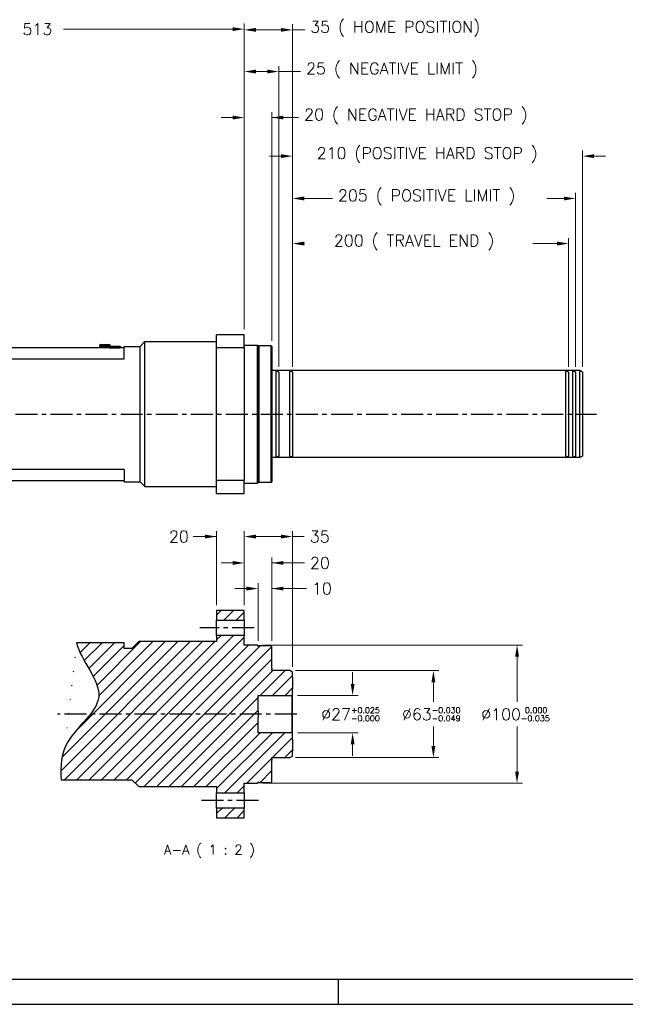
# Model space of a CAD drawing. Extents: x 20593 to 22277, y -1876 to -688.
# Tile 2 of 17: x 21203 to 21642, y -1876 to -1163. Entities that reach past the tile are written whole.
import ezdxf

# ---------------------------------------------------------------- set-up
doc = ezdxf.new("R2010")
doc.units = 0
doc.header["$LTSCALE"] = 25.4
doc.linetypes.add('CENTER', pattern=[2, 1.25, -0.25, 0.25, -0.25])
doc.layers.get('0').update_dxf_attribs({"linetype": 'CONTINUOUS'})
doc.layers.get('Defpoints').update_dxf_attribs({"linetype": 'CONTINUOUS'})
for name, color, linetype in [('ATA-CENTER', 133, 'CENTER'), ('ATA-HATCH', 252, 'CONTINUOUS'), ('ATA-TEXT', 7, 'CONTINUOUS')]:
    doc.layers.add(name, color=color, linetype=linetype)
doc.layers.add('ATA-DIM', color=252, linetype='CONTINUOUS', lineweight=25)
doc.styles.get("Standard").update_dxf_attribs({"font": 'simplex.shx'})
doc.dimstyles.new('ata_A1', dxfattribs={"dimtxt": 4.2, "dimasz": 4.2, "dimexe": 2, "dimexo": 2, "dimgap": 2, "dimtad": 0, "dimtih": 1, "dimtoh": 1, "dimdec": 6, "dimdsep": 46, "dimtxsty": 'Standard', "dimcen": 0, "dimclrd": 252, "dimclre": 252, "dimclrt": 4, "dimadec": 6, "dimazin": 2, "dimtfac": 1, "dimtdec": 6, "dimtofl": 0, "dimtmove": 0, "dimatfit": 3, "dimfxl": 0, "dimtolj": 1, "dimtzin": 0, "dimlwd": 0, "dimlwe": 0, "dimarcsym": 0})

# ---------------------------------------------------------------- blocks, each defined once
blk = doc.blocks.new('*D19082')
at = {"layer": 'ATA-DIM', "color": 252, "lineweight": 0}
for p, q in [((21367.2244029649, -1575.066359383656), (21358.8244029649, -1575.066359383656)), ((21375.6244029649, -1612.967154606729), (21375.6244029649, -1571.066359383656)), ((21385.6244029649, -1612.967154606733), (21385.6244029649, -1571.066359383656)), ((21385.6244029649, -1575.066359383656), (21410.65777618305, -1575.066359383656)), ((21394.0244029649, -1575.066359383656), (21402.42440296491, -1575.066359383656))]:
    blk.add_line(p, q, dxfattribs=at)
at = {"layer": 'ATA-DIM', "color": 252}
for points in [[(21367.2244029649, -1576.466359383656), (21367.2244029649, -1573.666359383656), (21375.6244029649, -1575.066359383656)], [(21394.0244029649, -1573.666359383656), (21394.0244029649, -1576.466359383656), (21385.6244029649, -1575.066359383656)]]:
    blk.add_solid(points, dxfattribs=at)
at = {"layer": 'Defpoints', "color": 0}
for p in [(21375.6244029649, -1575.066359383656), (21375.6244029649, -1616.967154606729), (21385.6244029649, -1616.967154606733)]:
    blk.add_point(p, dxfattribs=at)
at = {"layer": 'ATA-DIM', "color": 4, "ltscale": 0.2, "insert": (21414.65777618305, -1570.866359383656), "char_height": 8.4, "attachment_point": 1}
blk.add_mtext('\\A1;10', dxfattribs=at)
blk = doc.blocks.new('*D19080')
at = {"layer": 'ATA-DIM', "color": 252, "lineweight": 0}
for p, q in [((21365.62440296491, -1586.967154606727), (21365.62440296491, -1533.400895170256)), ((21374.02440296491, -1537.400895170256), (21392.2244029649, -1537.400895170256)), ((21400.6244029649, -1631.621855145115), (21400.6244029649, -1533.400895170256)), ((21400.6244029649, -1537.400895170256), (21409.09461098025, -1537.400895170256))]:
    blk.add_line(p, q, dxfattribs=at)
at = {"layer": 'ATA-DIM', "color": 252}
for points in [[(21374.02440296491, -1536.000895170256), (21374.02440296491, -1538.800895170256), (21365.62440296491, -1537.400895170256)], [(21392.2244029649, -1538.800895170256), (21392.2244029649, -1536.000895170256), (21400.6244029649, -1537.400895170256)]]:
    blk.add_solid(points, dxfattribs=at)
at = {"layer": 'Defpoints', "color": 0}
for p in [(21400.6244029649, -1537.400895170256), (21365.62440296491, -1590.967154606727), (21400.6244029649, -1635.621855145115)]:
    blk.add_point(p, dxfattribs=at)
at = {"layer": 'ATA-DIM', "color": 4, "ltscale": 0.2, "insert": (21413.09461098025, -1533.200895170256), "char_height": 8.4, "attachment_point": 1}
blk.add_mtext('\\A1;35', dxfattribs=at)
blk = doc.blocks.new('*D19078')
at = {"layer": 'ATA-DIM', "color": 252, "lineweight": 0}
for p, q in [((21402.6244029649, -1634.467154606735), (21506.6244029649, -1634.467154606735)), ((21502.6244029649, -1642.867154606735), (21502.6244029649, -1657.067154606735)), ((21502.6244029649, -1689.067154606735), (21502.6244029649, -1674.867154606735)), ((21402.62440296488, -1697.467154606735), (21506.6244029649, -1697.467154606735))]:
    blk.add_line(p, q, dxfattribs=at)
at = {"layer": 'ATA-DIM', "color": 252}
for points in [[(21504.0244029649, -1642.867154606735), (21501.2244029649, -1642.867154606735), (21502.6244029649, -1634.467154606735)], [(21501.2244029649, -1689.067154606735), (21504.0244029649, -1689.067154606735), (21502.6244029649, -1697.467154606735)]]:
    blk.add_solid(points, dxfattribs=at)
at = {"layer": 'Defpoints', "color": 0}
for p in [(21398.6244029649, -1634.467154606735), (21398.62440296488, -1697.467154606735), (21502.6244029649, -1697.467154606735)]:
    blk.add_point(p, dxfattribs=at)
at = {"layer": 'ATA-DIM', "color": 4, "ltscale": 0.2, "insert": (21479.8604029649, -1661.067154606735), "char_height": 8.4, "attachment_point": 1}
blk.add_mtext('\\A1;%%C63{\\H4.200000;\\S-0.030^ -0.049;}', dxfattribs=at)
blk = doc.blocks.new('*D19076')
at = {"layer": 'ATA-DIM', "color": 252, "lineweight": 0}
for p, q in [((21444.1244029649, -1644.067154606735), (21444.1244029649, -1635.667154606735)), ((21404.1244029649, -1652.467154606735), (21448.1244029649, -1652.467154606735)), ((21404.12440296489, -1679.467154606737), (21448.1244029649, -1679.467154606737)), ((21444.1244029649, -1687.867154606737), (21444.1244029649, -1696.267154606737))]:
    blk.add_line(p, q, dxfattribs=at)
at = {"layer": 'ATA-DIM', "color": 252}
for points in [[(21442.7244029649, -1644.067154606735), (21445.5244029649, -1644.067154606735), (21444.1244029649, -1652.467154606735)], [(21445.5244029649, -1687.867154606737), (21442.7244029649, -1687.867154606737), (21444.1244029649, -1679.467154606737)]]:
    blk.add_solid(points, dxfattribs=at)
at = {"layer": 'Defpoints', "color": 0}
for p in [(21400.1244029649, -1652.467154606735), (21444.1244029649, -1652.467154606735), (21400.12440296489, -1679.467154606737)]:
    blk.add_point(p, dxfattribs=at)
at = {"layer": 'ATA-DIM', "color": 4, "ltscale": 0.2, "insert": (21421.3604029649, -1661.067154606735), "char_height": 8.4, "attachment_point": 1}
blk.add_mtext('\\A1;%%C27{\\H4.200000;\\S+0.025^ -0.000;}', dxfattribs=at)
blk = doc.blocks.new('*D19071')
at = {"layer": 'ATA-DIM', "color": 252, "lineweight": 0}
for p, q in [((21400.62440296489, -1414.394730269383), (21400.62440296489, -1288.611816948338)), ((21605.62440296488, -1414.394730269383), (21605.62440296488, -1288.611816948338)), ((21409.02440296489, -1292.611816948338), (21429.49191538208, -1292.611816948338)), ((21597.22440296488, -1292.611816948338), (21584.91191538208, -1292.611816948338))]:
    blk.add_line(p, q, dxfattribs=at)
at = {"layer": 'ATA-DIM', "color": 252}
for points in [[(21409.02440296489, -1291.211816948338), (21409.02440296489, -1294.011816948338), (21400.62440296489, -1292.611816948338)], [(21597.22440296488, -1294.011816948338), (21597.22440296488, -1291.211816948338), (21605.62440296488, -1292.611816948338)]]:
    blk.add_solid(points, dxfattribs=at)
at = {"layer": 'Defpoints', "color": 0}
for p in [(21605.62440296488, -1292.611816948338), (21400.62440296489, -1418.394730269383), (21605.62440296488, -1418.394730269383)]:
    blk.add_point(p, dxfattribs=at)
at = {"layer": 'ATA-DIM', "color": 4, "ltscale": 0.2, "insert": (21433.49191538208, -1286.227816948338), "char_height": 8.4, "attachment_point": 1}
blk.add_mtext('\\A1;205 ( POSITIVE LIMIT )', dxfattribs=at)
blk = doc.blocks.new('*D19068')
at = {"layer": 'ATA-DIM', "color": 252, "lineweight": 0}
for p, q in [((21400.62440296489, -1414.394730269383), (21400.62440296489, -1321.260567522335)), ((21409.02440296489, -1325.260567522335), (21409.25630029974, -1325.260567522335)), ((21592.22440296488, -1325.260567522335), (21574.75630029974, -1325.260567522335)), ((21600.62440296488, -1414.394730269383), (21600.62440296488, -1321.260567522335))]:
    blk.add_line(p, q, dxfattribs=at)
at = {"layer": 'ATA-DIM', "color": 252}
for points in [[(21409.02440296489, -1323.860567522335), (21409.02440296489, -1326.660567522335), (21400.62440296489, -1325.260567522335)], [(21592.22440296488, -1326.660567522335), (21592.22440296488, -1323.860567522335), (21600.62440296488, -1325.260567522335)]]:
    blk.add_solid(points, dxfattribs=at)
at = {"layer": 'Defpoints', "color": 0}
for p in [(21600.62440296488, -1325.260567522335), (21400.62440296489, -1418.394730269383), (21600.62440296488, -1418.394730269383)]:
    blk.add_point(p, dxfattribs=at)
at = {"layer": 'ATA-DIM', "color": 4, "ltscale": 0.2, "insert": (21413.25630029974, -1318.876567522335), "char_height": 8.4, "attachment_point": 1}
blk.add_mtext('\\A1;   200 ( TRAVEL END )', dxfattribs=at)
blk = doc.blocks.new('*D19079')
at = {"layer": 'ATA-DIM', "color": 252, "lineweight": 0}
for p, q in [((21379.1244029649, -1615.967154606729), (21567.24108228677, -1615.967154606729)), ((21563.24108228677, -1624.367154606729), (21563.24108228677, -1657.067154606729)), ((21563.24108228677, -1707.567154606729), (21563.24108228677, -1674.867154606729)), ((21379.12440296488, -1715.967154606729), (21567.24108228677, -1715.967154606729))]:
    blk.add_line(p, q, dxfattribs=at)
at = {"layer": 'ATA-DIM', "color": 252}
for points in [[(21564.64108228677, -1624.367154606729), (21561.84108228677, -1624.367154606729), (21563.24108228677, -1615.967154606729)], [(21561.84108228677, -1707.567154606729), (21564.64108228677, -1707.567154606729), (21563.24108228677, -1715.967154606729)]]:
    blk.add_solid(points, dxfattribs=at)
at = {"layer": 'Defpoints', "color": 0}
for p in [(21375.1244029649, -1615.967154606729), (21375.12440296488, -1715.967154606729), (21563.24108228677, -1715.967154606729)]:
    blk.add_point(p, dxfattribs=at)
at = {"layer": 'ATA-DIM', "color": 4, "ltscale": 0.2, "insert": (21537.28508228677, -1661.067154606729), "char_height": 8.4, "attachment_point": 1}
blk.add_mtext('\\A1;%%C100{\\H4.200000;\\S 0.000^ -0.035;}', dxfattribs=at)
blk = doc.blocks.new('*D19069')
at = {"layer": 'ATA-DIM', "color": 252, "lineweight": 0}
for p, q in [((21400.62440296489, -1414.394730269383), (21400.62440296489, -1257.961240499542)), ((21610.62440296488, -1414.394730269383), (21610.62440296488, -1257.961240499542)), ((21392.22440296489, -1261.961240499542), (21383.82440296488, -1261.961240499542)), ((21619.02440296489, -1261.961240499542), (21627.42440296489, -1261.961240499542))]:
    blk.add_line(p, q, dxfattribs=at)
at = {"layer": 'ATA-DIM', "color": 252}
for points in [[(21392.22440296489, -1263.361240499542), (21392.22440296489, -1260.561240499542), (21400.62440296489, -1261.961240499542)], [(21619.02440296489, -1260.561240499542), (21619.02440296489, -1263.361240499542), (21610.62440296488, -1261.961240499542)]]:
    blk.add_solid(points, dxfattribs=at)
at = {"layer": 'Defpoints', "color": 0}
for p in [(21610.62440296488, -1261.961240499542), (21400.62440296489, -1418.394730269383), (21610.62440296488, -1418.394730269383)]:
    blk.add_point(p, dxfattribs=at)
at = {"layer": 'ATA-DIM', "color": 4, "ltscale": 0.2, "insert": (21418.07386228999, -1255.577240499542), "char_height": 8.4, "attachment_point": 1}
blk.add_mtext('\\A1;210 (POSITIVE HARD STOP )', dxfattribs=at)
blk = doc.blocks.new('*D19067')
at = {"layer": 'ATA-DIM', "color": 252, "lineweight": 0}
for p, q in [((21365.62440296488, -1387.240029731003), (21365.62440296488, -1166.512835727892)), ((21400.62440296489, -1414.394730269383), (21400.62440296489, -1166.512835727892)), ((21374.02440296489, -1170.512835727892), (21392.22440296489, -1170.512835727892)), ((21400.62440296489, -1170.512835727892), (21409.39432211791, -1170.512835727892))]:
    blk.add_line(p, q, dxfattribs=at)
at = {"layer": 'ATA-DIM', "color": 252}
for points in [[(21374.02440296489, -1169.112835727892), (21374.02440296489, -1171.912835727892), (21365.62440296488, -1170.512835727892)], [(21392.22440296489, -1171.912835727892), (21392.22440296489, -1169.112835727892), (21400.62440296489, -1170.512835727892)]]:
    blk.add_solid(points, dxfattribs=at)
at = {"layer": 'Defpoints', "color": 0}
for p in [(21400.62440296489, -1170.512835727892), (21365.62440296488, -1391.240029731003), (21400.62440296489, -1418.394730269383)]:
    blk.add_point(p, dxfattribs=at)
at = {"layer": 'ATA-DIM', "color": 4, "ltscale": 0.2, "insert": (21413.39432211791, -1164.128835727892), "char_height": 8.4, "attachment_point": 1}
blk.add_mtext('\\A1;35 ( HOME POSITION)', dxfattribs=at)
blk = doc.blocks.new('*D19066')
at = {"layer": 'ATA-DIM', "color": 252, "lineweight": 0}
for p, q in [((21365.62440296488, -1387.240029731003), (21365.62440296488, -1196.698659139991)), ((21390.62440296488, -1414.394730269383), (21390.62440296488, -1196.698659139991)), ((21374.02440296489, -1200.698659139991), (21382.22440296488, -1200.698659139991)), ((21390.62440296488, -1200.698659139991), (21406.37610367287, -1200.698659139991))]:
    blk.add_line(p, q, dxfattribs=at)
at = {"layer": 'ATA-DIM', "color": 252}
for points in [[(21374.02440296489, -1199.298659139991), (21374.02440296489, -1202.098659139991), (21365.62440296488, -1200.698659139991)], [(21382.22440296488, -1202.098659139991), (21382.22440296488, -1199.298659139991), (21390.62440296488, -1200.698659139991)]]:
    blk.add_solid(points, dxfattribs=at)
at = {"layer": 'Defpoints', "color": 0}
for p in [(21390.62440296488, -1200.698659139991), (21365.62440296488, -1391.240029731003), (21390.62440296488, -1418.394730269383)]:
    blk.add_point(p, dxfattribs=at)
at = {"layer": 'ATA-DIM', "color": 4, "ltscale": 0.2, "insert": (21410.37610367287, -1194.314659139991), "char_height": 8.4, "attachment_point": 1}
blk.add_mtext('\\A1;25 ( NEGATIVE LIMIT )', dxfattribs=at)
blk = doc.blocks.new('*D19064')
at = {"layer": 'ATA-DIM', "color": 252, "lineweight": 0}
for p, q in [((20852.62440296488, -1263.240029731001), (20852.62440296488, -1165.993136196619)), ((21365.62440296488, -1387.240029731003), (21365.62440296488, -1165.993136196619)), ((20861.02440296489, -1169.993136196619), (21183.66240296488, -1169.993136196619)), ((21357.22440296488, -1169.993136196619), (21234.58640296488, -1169.993136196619))]:
    blk.add_line(p, q, dxfattribs=at)
at = {"layer": 'ATA-DIM', "color": 252}
for points in [[(20861.02440296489, -1168.593136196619), (20861.02440296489, -1171.393136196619), (20852.62440296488, -1169.993136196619)], [(21357.22440296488, -1171.393136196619), (21357.22440296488, -1168.593136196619), (21365.62440296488, -1169.993136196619)]]:
    blk.add_solid(points, dxfattribs=at)
at = {"layer": 'Defpoints', "color": 0}
for p in [(21365.62440296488, -1169.993136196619), (20852.62440296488, -1267.240029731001), (21365.62440296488, -1391.240029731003)]:
    blk.add_point(p, dxfattribs=at)
at = {"layer": 'ATA-DIM', "color": 4, "ltscale": 0.2, "insert": (21187.66240296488, -1165.793136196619), "char_height": 8.4, "attachment_point": 1}
blk.add_mtext('\\A1;   513', dxfattribs=at)
blk = doc.blocks.new('*D19081')
at = {"layer": 'ATA-DIM', "color": 252, "lineweight": 0}
for p, q in [((21365.62440296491, -1586.967154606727), (21365.62440296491, -1552.508879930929)), ((21385.6244029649, -1612.967154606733), (21385.6244029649, -1552.508879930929)), ((21357.2244029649, -1556.508879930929), (21348.8244029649, -1556.508879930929)), ((21385.6244029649, -1556.508879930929), (21409.2204029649, -1556.508879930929)), ((21394.0244029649, -1556.508879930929), (21402.42440296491, -1556.508879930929))]:
    blk.add_line(p, q, dxfattribs=at)
at = {"layer": 'ATA-DIM', "color": 252}
for points in [[(21357.2244029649, -1557.908879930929), (21357.2244029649, -1555.108879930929), (21365.62440296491, -1556.508879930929)], [(21394.0244029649, -1555.108879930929), (21394.0244029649, -1557.908879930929), (21385.6244029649, -1556.508879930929)]]:
    blk.add_solid(points, dxfattribs=at)
at = {"layer": 'Defpoints', "color": 0}
for p in [(21365.62440296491, -1556.508879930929), (21365.62440296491, -1590.967154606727), (21385.6244029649, -1616.967154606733)]:
    blk.add_point(p, dxfattribs=at)
at = {"layer": 'ATA-DIM', "color": 4, "ltscale": 0.2, "insert": (21413.2204029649, -1552.308879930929), "char_height": 8.4, "attachment_point": 1}
blk.add_mtext('\\A1;20', dxfattribs=at)
blk = doc.blocks.new('*D19077')
at = {"layer": 'ATA-DIM', "color": 252, "lineweight": 0}
for p, q in [((21345.62440296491, -1537.400895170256), (21328.63555781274, -1537.400895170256)), ((21337.2244029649, -1537.400895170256), (21328.8244029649, -1537.400895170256)), ((21345.62440296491, -1586.967154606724), (21345.62440296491, -1533.400895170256)), ((21365.62440296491, -1586.967154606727), (21365.62440296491, -1533.400895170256)), ((21374.02440296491, -1537.400895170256), (21382.42440296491, -1537.400895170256))]:
    blk.add_line(p, q, dxfattribs=at)
at = {"layer": 'ATA-DIM', "color": 252}
for points in [[(21337.2244029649, -1538.800895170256), (21337.2244029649, -1536.000895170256), (21345.62440296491, -1537.400895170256)], [(21374.02440296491, -1536.000895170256), (21374.02440296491, -1538.800895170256), (21365.62440296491, -1537.400895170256)]]:
    blk.add_solid(points, dxfattribs=at)
at = {"layer": 'Defpoints', "color": 0}
for p in [(21345.62440296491, -1537.400895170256), (21345.62440296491, -1590.967154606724), (21365.62440296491, -1590.967154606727)]:
    blk.add_point(p, dxfattribs=at)
at = {"layer": 'ATA-DIM', "color": 4, "ltscale": 0.2, "insert": (21311.02755781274, -1533.200895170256), "char_height": 8.4, "attachment_point": 1}
blk.add_mtext('\\A1;20', dxfattribs=at)
blk = doc.blocks.new('*D19065')
at = {"layer": 'ATA-DIM', "color": 252, "lineweight": 0}
for p, q in [((21365.62440296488, -1387.240029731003), (21365.62440296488, -1230.019004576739)), ((21385.62440296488, -1395.740029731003), (21385.62440296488, -1230.019004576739)), ((21357.22440296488, -1234.019004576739), (21348.82440296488, -1234.019004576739)), ((21385.62440296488, -1234.019004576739), (21405.02089987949, -1234.019004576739)), ((21394.02440296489, -1234.019004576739), (21402.42440296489, -1234.019004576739))]:
    blk.add_line(p, q, dxfattribs=at)
at = {"layer": 'ATA-DIM', "color": 252}
for points in [[(21357.22440296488, -1235.41900457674), (21357.22440296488, -1232.619004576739), (21365.62440296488, -1234.019004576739)], [(21394.02440296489, -1232.619004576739), (21394.02440296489, -1235.41900457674), (21385.62440296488, -1234.019004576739)]]:
    blk.add_solid(points, dxfattribs=at)
at = {"layer": 'Defpoints', "color": 0}
for p in [(21385.62440296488, -1234.019004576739), (21365.62440296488, -1391.240029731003), (21385.62440296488, -1399.740029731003)]:
    blk.add_point(p, dxfattribs=at)
at = {"layer": 'ATA-DIM', "color": 4, "ltscale": 0.2, "insert": (21409.02089987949, -1227.635004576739), "char_height": 8.4, "attachment_point": 1}
blk.add_mtext('\\A1;20 ( NEGATIVE HARD STOP )', dxfattribs=at)
blk = doc.blocks.new('ata-Border-A1-002')
blk.add_line((833.9999999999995, 9.000000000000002), (7, 8.999999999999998))
at = {"color": 253, "ltscale": 0.5}
for p, q in [((420.4999999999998, 9), (420.4999999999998, 0)), ((0, 0), (841.0000000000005, 0))]:
    blk.add_line(p, q, dxfattribs=at)

msp = doc.modelspace()

# ---------------------------------------------------------------- hatches: boundary and pattern name
at = {"layer": 'ATA-HATCH'}
h = msp.add_hatch(dxfattribs=at)
h.set_pattern_fill('ANSI31', color=256, scale=2)
h.set_pattern_definition([(45, (19128.97871593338, -5283.627072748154), (-4.490128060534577, 4.490128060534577), [])])
edge = h.paths.add_edge_path()
edge.add_line((21289.1244029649, -1613.467154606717), (21284.1244029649, -1618.467154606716))
edge.add_line((21284.1244029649, -1618.467154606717), (21278.6244029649, -1618.467154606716))
edge.add_line((21278.6244029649, -1618.467154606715), (21278.6244029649, -1614.335141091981))
edge.add_line((21278.6244029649, -1614.335141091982), (21244.04180049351, -1614.335141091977))
edge.add_spline(control_points=[(21244.04180049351, -1614.335141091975), (21247.28529177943, -1627.407289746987), (21274.53468855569, -1654.353278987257), (21234.04730094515, -1681.47257473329), (21232.16605948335, -1703.720006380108), (21232.9679809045, -1713.467154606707)], knot_values=[29.95343203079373, 29.95343203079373, 29.95343203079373, 29.95343203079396, 51.11458799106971, 70.8278344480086, 85.1607967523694, 85.1607967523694, 85.1607967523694, 85.1607967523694], degree=3, periodic=0)
edge.add_line((21232.9679809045, -1713.467154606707), (21284.12440296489, -1713.467154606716))
edge.add_line((21284.12440296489, -1713.467154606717), (21289.12440296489, -1718.467154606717))
edge.add_line((21289.12440296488, -1718.467154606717), (21345.62440296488, -1718.467154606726))
edge.add_line((21345.62440296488, -1718.467154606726), (21345.62440296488, -1722.967336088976))
edge.add_line((21345.62440296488, -1722.967336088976), (21365.62440296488, -1722.967336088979))
edge.add_line((21365.62440296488, -1722.967336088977), (21365.62440296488, -1715.967154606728))
edge.add_line((21365.62440296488, -1715.967154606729), (21375.12440296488, -1715.967154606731))
edge.add_line((21375.12440296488, -1715.967154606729), (21375.62440296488, -1715.467154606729))
edge.add_line((21375.62440296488, -1715.467154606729), (21375.62440296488, -1714.96715460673))
edge.add_line((21375.62440296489, -1714.967154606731), (21376.12440296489, -1715.467154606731))
edge.add_line((21376.12440296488, -1715.467154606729), (21385.12440296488, -1715.467154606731))
edge.add_line((21385.12440296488, -1715.467154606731), (21385.62440296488, -1714.967154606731))
edge.add_line((21385.62440296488, -1714.967154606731), (21385.62440296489, -1699.217154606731))
edge.add_line((21385.62440296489, -1699.217154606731), (21385.62440296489, -1698.467533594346))
edge.add_line((21385.62440296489, -1698.467533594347), (21385.62440296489, -1697.667154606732))
edge.add_line((21385.62440296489, -1697.667154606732), (21385.62440296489, -1697.467154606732))
edge.add_line((21385.62440296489, -1697.467154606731), (21398.62440296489, -1697.467154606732))
edge.add_line((21398.62440296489, -1697.467154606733), (21400.62440296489, -1696.312454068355))
edge.add_line((21400.62440296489, -1696.312454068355), (21400.62440296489, -1692.655114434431))
edge.add_line((21400.62440296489, -1692.65511443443), (21400.6244029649, -1684.279182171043))
edge.add_line((21400.62440296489, -1684.279182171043), (21400.62440296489, -1679.967154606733))
edge.add_line((21400.62440296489, -1679.967154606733), (21400.12440296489, -1679.467154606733))
edge.add_line((21400.12440296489, -1679.467154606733), (21375.62440296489, -1679.467154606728))
edge.add_line((21375.62440296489, -1679.467154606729), (21375.6244029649, -1668.092154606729))
edge.add_line((21375.6244029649, -1668.092154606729), (21375.6244029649, -1663.842154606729))
edge.add_line((21375.6244029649, -1663.842154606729), (21375.6244029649, -1652.467154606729))
edge.add_line((21375.6244029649, -1652.467154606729), (21400.1244029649, -1652.467154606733))
edge.add_line((21400.1244029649, -1652.467154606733), (21400.6244029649, -1651.967154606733))
edge.add_line((21400.6244029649, -1651.967154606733), (21400.6244029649, -1647.655127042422))
edge.add_line((21400.6244029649, -1647.655127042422), (21400.6244029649, -1639.279194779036))
edge.add_line((21400.6244029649, -1639.279194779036), (21400.6244029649, -1635.621855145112))
edge.add_line((21400.6244029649, -1635.621855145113), (21398.6244029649, -1634.467154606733))
edge.add_line((21398.6244029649, -1634.467154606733), (21385.6244029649, -1634.467154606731))
edge.add_line((21385.6244029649, -1634.467154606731), (21385.6244029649, -1634.267154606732))
edge.add_line((21385.6244029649, -1634.267154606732), (21385.6244029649, -1633.466775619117))
edge.add_line((21385.6244029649, -1633.466775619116), (21385.6244029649, -1632.717154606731))
edge.add_line((21385.6244029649, -1632.717154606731), (21385.6244029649, -1616.967154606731))
edge.add_line((21385.6244029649, -1616.967154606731), (21385.1244029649, -1616.467154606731))
edge.add_line((21385.1244029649, -1616.467154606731), (21376.1244029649, -1616.467154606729))
edge.add_line((21376.1244029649, -1616.467154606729), (21375.6244029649, -1616.967154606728))
edge.add_line((21375.6244029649, -1616.967154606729), (21375.6244029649, -1616.467154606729))
edge.add_line((21375.6244029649, -1616.467154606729), (21375.1244029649, -1615.967154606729))
edge.add_line((21375.1244029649, -1615.967154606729), (21365.6244029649, -1615.967154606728))
edge.add_line((21365.6244029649, -1615.967154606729), (21365.6244029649, -1608.966973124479))
edge.add_line((21365.6244029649, -1608.966973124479), (21345.6244029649, -1608.966973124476))
edge.add_line((21345.6244029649, -1608.966973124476), (21345.6244029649, -1613.467154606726))
edge.add_line((21345.6244029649, -1613.467154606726), (21289.1244029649, -1613.467154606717))
h.paths.add_polyline_path([(21345.62440296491, -1590.967154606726), (21345.62440296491, -1597.967371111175), (21365.62440296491, -1597.967371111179), (21365.62440296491, -1590.967154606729)])
h.paths.add_polyline_path([(21345.62440296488, -1733.966938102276), (21345.62440296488, -1740.967154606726), (21365.62440296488, -1740.967154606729), (21365.62440296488, -1733.966938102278)])

# ---------------------------------------------------------------- linework, layer by layer
for p, q in [((21290.12440296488, -1399.740029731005), (21293.62440296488, -1396.240029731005)), ((21293.62440296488, -1396.240029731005), (21345.62440296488, -1396.240029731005)), ((21293.62440296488, -1501.240029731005), (21293.62440296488, -1396.240029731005)), ((21345.62440296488, -1400.586629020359), (21345.62440296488, -1391.240029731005)), ((21365.62440296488, -1391.240029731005), (21345.62440296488, -1391.240029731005)), ((21365.62440296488, -1400.586629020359), (21365.62440296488, -1391.240029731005)), ((21278.62440296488, -1400.740029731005), (21008.62440296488, -1400.740029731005)), ((21260.62440296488, -1399.240029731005), (21260.62440296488, -1399.740029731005)), ((21268.62440296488, -1399.240029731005), (21260.62440296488, -1399.240029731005)), ((21260.62440296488, -1399.740029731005), (21267.62440296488, -1399.740029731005)), ((21261.62440296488, -1398.240029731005), (21267.62440296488, -1398.240029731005)), ((21262.62440296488, -1399.940029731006), (21262.62440296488, -1400.740029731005)), ((21262.62440296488, -1399.940029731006), (21266.62440296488, -1399.940029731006)), ((21266.62440296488, -1399.940029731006), (21266.62440296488, -1400.740029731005)), ((21267.62440296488, -1399.640029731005), (21267.82440296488, -1399.640029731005)), ((21267.62440296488, -1400.140029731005), (21267.62440296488, -1399.640029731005)), ((21267.62440296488, -1400.140029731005), (21267.82440296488, -1400.140029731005)), ((21267.62440296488, -1400.740029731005), (21267.62440296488, -1400.140029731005)), ((21267.82440296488, -1399.640029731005), (21275.42440296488, -1399.640029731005)), ((21267.82440296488, -1399.640029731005), (21267.82440296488, -1400.740029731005)), ((21267.83940296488, -1399.650029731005), (21275.40940296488, -1399.650029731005)), ((21267.83940296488, -1399.650029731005), (21267.83940296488, -1400.650029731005)), ((21267.83940296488, -1400.650029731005), (21275.40940296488, -1400.650029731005)), ((21267.83940296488, -1400.740029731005), (21267.83940296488, -1400.650029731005)), ((21268.62440296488, -1399.240029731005), (21268.62440296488, -1399.640029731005)), ((21275.40940296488, -1400.650029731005), (21275.40940296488, -1399.650029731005)), ((21275.40940296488, -1400.650029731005), (21275.40940296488, -1400.740029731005)), ((21275.42440296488, -1400.740029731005), (21275.42440296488, -1399.640029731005)), ((21275.42440296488, -1399.640029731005), (21275.62440296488, -1399.640029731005)), ((21275.42440296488, -1400.140029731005), (21275.62440296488, -1400.140029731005)), ((21275.62440296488, -1399.640029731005), (21275.62440296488, -1400.140029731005)), ((21275.62440296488, -1400.140029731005), (21275.62440296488, -1400.740029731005)), ((21278.62440296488, -1399.740029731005), (21290.12440296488, -1399.740029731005)), ((21278.62440296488, -1400.740029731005), (21278.62440296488, -1399.740029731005)), ((21278.62440296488, -1408.740029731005), (21278.62440296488, -1400.740029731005)), ((21290.12440296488, -1497.740029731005), (21290.12440296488, -1399.740029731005)), ((21345.62440296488, -1496.893430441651), (21345.62440296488, -1400.586629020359)), ((21345.62440296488, -1400.586629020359), (21365.62440296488, -1400.586629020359)), ((21365.62440296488, -1398.740029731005), (21375.12440296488, -1398.740029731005)), ((21365.62440296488, -1400.586629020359), (21365.62440296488, -1496.893430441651)), ((21375.62440296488, -1399.240029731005), (21375.12440296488, -1398.740029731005)), ((21375.12440296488, -1498.740029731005), (21375.12440296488, -1398.740029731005)), ((21375.62440296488, -1399.740029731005), (21376.12440296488, -1399.240029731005)), ((21375.62440296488, -1399.240029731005), (21375.62440296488, -1498.240029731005)), ((21385.12440296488, -1399.240029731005), (21376.12440296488, -1399.240029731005)), ((21376.12440296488, -1399.240029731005), (21376.12440296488, -1498.240029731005)), ((21385.62440296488, -1399.740029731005), (21385.12440296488, -1399.240029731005)), ((21385.12440296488, -1498.240029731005), (21385.12440296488, -1399.240029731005)), ((21385.62440296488, -1399.740029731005), (21385.62440296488, -1497.740029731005)), ((21008.62440296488, -1408.740029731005), (21278.62440296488, -1408.740029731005)), ((21398.62440296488, -1417.240029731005), (21385.62440296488, -1417.240029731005)), ((21400.62440296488, -1418.394730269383), (21398.62440296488, -1417.240029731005)), ((21398.62440296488, -1480.240029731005), (21398.62440296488, -1417.240029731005)), ((21400.62440296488, -1418.394730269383), (21400.62440296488, -1479.085329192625)), ((21398.62440296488, -1480.240029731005), (21385.62440296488, -1480.240029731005)), ((21400.62440296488, -1479.085329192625), (21398.62440296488, -1480.240029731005)), ((21278.62440296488, -1488.740029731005), (21008.62440296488, -1488.740029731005)), ((21278.62440296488, -1488.740029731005), (21278.62440296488, -1496.740029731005)), ((21008.62440296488, -1496.740029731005), (21278.62440296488, -1496.740029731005)), ((21278.62440296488, -1497.740029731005), (21278.62440296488, -1496.740029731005)), ((21345.62440296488, -1506.240029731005), (21345.62440296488, -1496.893430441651)), ((21365.62440296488, -1496.893430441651), (21345.62440296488, -1496.893430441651)), ((21365.62440296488, -1506.240029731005), (21365.62440296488, -1496.893430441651)), ((21278.62440296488, -1497.740029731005), (21290.12440296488, -1497.740029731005)), ((21290.12440296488, -1497.740029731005), (21293.62440296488, -1501.240029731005)), ((21293.62440296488, -1501.240029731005), (21345.62440296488, -1501.240029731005)), ((21365.62440296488, -1498.740029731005), (21375.12440296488, -1498.740029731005)), ((21375.62440296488, -1498.240029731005), (21375.12440296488, -1498.740029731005)), ((21375.62440296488, -1497.740029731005), (21376.12440296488, -1498.240029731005)), ((21385.12440296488, -1498.240029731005), (21376.12440296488, -1498.240029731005)), ((21385.62440296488, -1497.740029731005), (21385.12440296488, -1498.240029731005)), ((21345.62440296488, -1506.240029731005), (21365.62440296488, -1506.240029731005)), ((21345.62440296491, -1590.967154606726), (21345.62440296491, -1597.967371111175)), ((21365.62440296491, -1590.967154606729), (21345.62440296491, -1590.967154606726)), ((21365.62440296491, -1597.967371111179), (21365.62440296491, -1590.967154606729)), ((21345.6244029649, -1608.966973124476), (21345.62440296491, -1597.967371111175)), ((21345.62440296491, -1597.967371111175), (21365.62440296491, -1597.967371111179)), ((21365.62440296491, -1597.967371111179), (21365.6244029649, -1608.966973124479)), ((21345.6244029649, -1608.966973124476), (21345.6244029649, -1613.467154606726)), ((21365.6244029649, -1608.966973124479), (21345.6244029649, -1608.966973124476)), ((21365.6244029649, -1615.967154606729), (21365.6244029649, -1608.966973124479)), ((21278.6244029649, -1614.335141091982), (21244.04180049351, -1614.335141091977)), ((21278.6244029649, -1618.467154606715), (21278.6244029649, -1614.335141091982)), ((21289.1244029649, -1613.467154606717), (21284.1244029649, -1618.467154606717)), ((21345.6244029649, -1613.467154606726), (21289.1244029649, -1613.467154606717)), ((21375.1244029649, -1615.967154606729), (21365.6244029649, -1615.967154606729)), ((21375.6244029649, -1616.467154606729), (21375.1244029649, -1615.967154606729)), ((21376.1244029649, -1616.467154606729), (21375.6244029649, -1616.967154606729)), ((21375.6244029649, -1616.967154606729), (21375.6244029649, -1616.467154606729)), ((21385.1244029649, -1616.467154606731), (21376.1244029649, -1616.467154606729)), ((21385.6244029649, -1616.967154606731), (21385.1244029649, -1616.467154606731)), ((21385.6244029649, -1632.717154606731), (21385.6244029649, -1616.967154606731)), ((21284.1244029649, -1618.467154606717), (21278.6244029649, -1618.467154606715)), ((21385.6244029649, -1632.717154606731), (21385.6244029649, -1633.466775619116)), ((21385.6244029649, -1634.267154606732), (21385.6244029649, -1633.466775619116)), ((21385.6244029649, -1634.467154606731), (21385.6244029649, -1634.267154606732)), ((21398.6244029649, -1634.467154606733), (21385.6244029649, -1634.467154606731)), ((21400.6244029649, -1635.621855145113), (21398.6244029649, -1634.467154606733)), ((21400.6244029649, -1639.279194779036), (21400.6244029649, -1635.621855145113)), ((21400.6244029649, -1639.279194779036), (21400.6244029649, -1647.655127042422)), ((21375.6244029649, -1652.467154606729), (21400.1244029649, -1652.467154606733)), ((21375.6244029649, -1663.842154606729), (21375.6244029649, -1652.467154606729)), ((21400.1244029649, -1652.467154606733), (21400.6244029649, -1651.967154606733)), ((21400.1244029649, -1652.467154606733), (21400.12440296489, -1679.467154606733)), ((21400.6244029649, -1651.967154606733), (21400.6244029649, -1647.655127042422)), ((21400.62440296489, -1679.967154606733), (21400.6244029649, -1651.967154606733)), ((21375.6244029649, -1663.842154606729), (21375.6244029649, -1668.092154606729)), ((21375.62440296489, -1679.467154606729), (21375.6244029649, -1668.092154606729)), ((21400.12440296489, -1679.467154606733), (21375.62440296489, -1679.467154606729)), ((21400.62440296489, -1679.967154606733), (21400.12440296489, -1679.467154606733)), ((21400.62440296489, -1684.279182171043), (21400.62440296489, -1679.967154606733)), ((21400.62440296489, -1684.279182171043), (21400.62440296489, -1692.65511443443)), ((21398.62440296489, -1697.467154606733), (21400.62440296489, -1696.312454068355)), ((21400.62440296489, -1696.312454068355), (21400.62440296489, -1692.65511443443)), ((21385.62440296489, -1697.667154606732), (21385.62440296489, -1697.467154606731)), ((21385.62440296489, -1697.467154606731), (21398.62440296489, -1697.467154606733)), ((21385.62440296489, -1698.467533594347), (21385.62440296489, -1697.667154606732)), ((21385.62440296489, -1698.467533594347), (21385.62440296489, -1699.217154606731)), ((21385.62440296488, -1714.967154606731), (21385.62440296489, -1699.217154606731)), ((21232.9679809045, -1713.467154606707), (21284.12440296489, -1713.467154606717)), ((21284.12440296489, -1713.467154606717), (21289.12440296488, -1718.467154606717)), ((21365.62440296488, -1715.967154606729), (21375.12440296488, -1715.967154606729)), ((21365.62440296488, -1722.967336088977), (21365.62440296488, -1715.967154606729)), ((21375.12440296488, -1715.967154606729), (21375.62440296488, -1715.467154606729)), ((21375.62440296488, -1714.967154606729), (21376.12440296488, -1715.467154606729)), ((21375.62440296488, -1715.467154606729), (21375.62440296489, -1714.967154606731)), ((21376.12440296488, -1715.467154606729), (21385.12440296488, -1715.467154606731)), ((21385.12440296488, -1715.467154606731), (21385.62440296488, -1714.967154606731)), ((21289.12440296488, -1718.467154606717), (21345.62440296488, -1718.467154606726)), ((21345.62440296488, -1718.467154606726), (21345.62440296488, -1722.967336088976)), ((21345.62440296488, -1733.966938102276), (21345.62440296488, -1722.967336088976)), ((21345.62440296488, -1722.967336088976), (21365.62440296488, -1722.967336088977)), ((21365.62440296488, -1722.967336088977), (21365.62440296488, -1733.966938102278)), ((21345.62440296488, -1733.966938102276), (21345.62440296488, -1740.967154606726)), ((21365.62440296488, -1733.966938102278), (21345.62440296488, -1733.966938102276)), ((21365.62440296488, -1740.967154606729), (21365.62440296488, -1733.966938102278)), ((21345.62440296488, -1740.967154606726), (21365.62440296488, -1740.967154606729))]:
    msp.add_line(p, q)
at = {"color": 251}
for p, q in [((21598.62440296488, -1417.240029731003), (21385.62440296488, -1417.240029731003)), ((21598.62440296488, -1417.240029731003), (21385.62440296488, -1417.240029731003)), ((21390.62440296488, -1418.394730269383), (21388.62440296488, -1417.240029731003)), ((21388.62440296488, -1480.240029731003), (21388.62440296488, -1417.240029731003)), ((21390.62440296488, -1418.394730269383), (21390.62440296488, -1479.085329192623)), ((21608.62440296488, -1417.240029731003), (21435.62440296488, -1417.240029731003)), ((21600.62440296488, -1418.394730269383), (21598.62440296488, -1417.240029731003)), ((21598.62440296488, -1480.240029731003), (21598.62440296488, -1417.240029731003)), ((21600.62440296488, -1418.394730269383), (21600.62440296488, -1479.085329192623)), ((21605.62440296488, -1418.394730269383), (21603.62440296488, -1417.240029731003)), ((21603.62440296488, -1480.240029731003), (21603.62440296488, -1417.240029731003)), ((21605.62440296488, -1418.394730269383), (21605.62440296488, -1479.085329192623)), ((21610.62440296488, -1418.394730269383), (21608.62440296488, -1417.240029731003)), ((21608.62440296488, -1480.240029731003), (21608.62440296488, -1417.240029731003)), ((21610.62440296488, -1418.394730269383), (21610.62440296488, -1479.085329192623)), ((21598.62440296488, -1480.240029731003), (21385.62440296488, -1480.240029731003)), ((21598.62440296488, -1480.240029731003), (21385.62440296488, -1480.240029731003)), ((21390.62440296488, -1479.085329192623), (21388.62440296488, -1480.240029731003)), ((21608.62440296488, -1480.240029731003), (21435.62440296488, -1480.240029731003)), ((21600.62440296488, -1479.085329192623), (21598.62440296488, -1480.240029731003)), ((21605.62440296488, -1479.085329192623), (21603.62440296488, -1480.240029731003)), ((21610.62440296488, -1479.085329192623), (21608.62440296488, -1480.240029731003))]:
    msp.add_line(p, q, dxfattribs=at)
for centre, radius, start, end in [((21261.62440296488, -1399.240029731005), 1, 90, 180), ((21262.42440296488, -1399.940029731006), 0.200000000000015, 0, 90), ((21266.82440296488, -1399.940029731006), 0.200000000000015, 90, 180), ((21267.62440296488, -1399.240029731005), 1, 0, 90)]:
    msp.add_arc(centre, radius, start, end)
msp.add_open_spline([(21244.04180049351, -1614.335141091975), (21247.28529177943, -1627.407289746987), (21274.53468855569, -1654.353278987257), (21234.04730094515, -1681.47257473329), (21232.16605948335, -1703.720006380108), (21232.9679809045, -1713.467154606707)], degree=3, knots=[29.95343203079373, 29.95343203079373, 29.95343203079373, 29.95343203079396, 51.11458799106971, 70.8278344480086, 85.1607967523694, 85.1607967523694, 85.1607967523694, 85.1607967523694])
at = {"layer": 'ATA-CENTER', "ltscale": 0.5}
for p, q in [((20869.6807748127, -1448.740029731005), (21620.75905040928, -1448.740029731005)), ((21372.7251858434, -1603.467172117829), (21333.35894975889, -1603.467172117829)), ((21403.6244029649, -1665.967154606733), (21230.30613278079, -1665.967154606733)), ((21375.89420814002, -1728.467137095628), (21333.77778200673, -1728.467137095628))]:
    msp.add_line(p, q, dxfattribs=at)

# ---------------------------------------------------------------- block references
at = {"xscale": 2, "yscale": 2, "zscale": 2}
msp.add_blockref('ata-Border-A1-002', (20592.56324677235, -1876.087447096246), dxfattribs=at)
msp.add_blockref('ata-Border-A1-002', (20592.56324677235, -1876.087447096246), dxfattribs=at)

# ---------------------------------------------------------------- texts
at = {"layer": 'ATA-TEXT', "insert": (21307.41815919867, -1769.971840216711), "char_height": 6.99999988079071, "attachment_point": 7}
msp.add_mtext('A-A ( 1 : 2 )', dxfattribs=at)

# ---------------------------------------------------------------- dimensions: what is measured, and where the dimension line sits
at = {"layer": 'ATA-DIM'}
for base, p1, p2, angle, text, override, picture, middle in [((21365.62440296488, -1169.993136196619), (20852.62440296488, -1267.240029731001), (21365.62440296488, -1391.240029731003), 180, '   <>', {"dimscale": 2, "dimdec": 3, "dimpost": '', "dimtol": 0, "dimlim": 0, "dimtp": 0, "dimtm": 0, "dimtfac": 0.8571428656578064, "dimtdec": 2, "dimtolj": 1, "dimtzin": 0}, '*D19064', (21209.12440296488, -1169.993136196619)), ((21400.62440296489, -1170.512835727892), (21365.62440296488, -1391.240029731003), (21400.62440296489, -1418.394730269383), 180, '<> ( HOME POSITION)', {"dimscale": 2, "dimdec": 3, "dimtfac": 0.8571428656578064, "dimtdec": 2}, '*D19067', (21482.61032211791, -1170.512835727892)), ((21390.62440296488, -1200.698659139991), (21365.62440296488, -1391.240029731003), (21390.62440296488, -1418.394730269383), 180, '<> ( NEGATIVE LIMIT )', {"dimscale": 2, "dimdec": 3, "dimtfac": 0.8571428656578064, "dimtdec": 2}, '*D19066', (21482.74210367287, -1200.698659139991)), ((21385.62440296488, -1234.019004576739), (21365.62440296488, -1391.240029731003), (21385.62440296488, -1399.740029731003), 180, '<> ( NEGATIVE HARD STOP )', {"dimscale": 2, "dimdec": 3, "dimtfac": 0.8571428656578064, "dimtdec": 2}, '*D19065', (21503.52089987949, -1234.019004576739)), ((21610.62440296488, -1261.961240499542), (21400.62440296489, -1418.394730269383), (21610.62440296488, -1418.394730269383), 180, '<> (POSITIVE HARD STOP )', {"dimscale": 2, "dimdec": 3, "dimtol": 0, "dimlim": 0, "dimtp": 0, "dimtm": 0, "dimtfac": 0.8571428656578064, "dimtdec": 2, "dimtolj": 1, "dimtzin": 0}, '*D19069', (21509.29786228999, -1261.961240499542)), ((21605.62440296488, -1292.611816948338), (21400.62440296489, -1418.394730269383), (21605.62440296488, -1418.394730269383), 180, '<> ( POSITIVE LIMIT )', {"dimscale": 2, "dimdec": 3, "dimtfac": 0.8571428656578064, "dimtdec": 2}, '*D19071', (21507.20191538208, -1292.611816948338)), ((21600.62440296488, -1325.260567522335), (21400.62440296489, -1418.394730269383), (21600.62440296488, -1418.394730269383), 180, '   <> ( TRAVEL END )', {"dimscale": 2, "dimdec": 3, "dimpost": '', "dimtfac": 0.8571428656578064, "dimtdec": 2}, '*D19068', (21492.00630029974, -1325.260567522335)), ((21563.24108228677, -1715.967154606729), (21375.1244029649, -1615.967154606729), (21375.12440296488, -1715.967154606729), 90, '%%C<>', {"dimscale": 2, "dimdec": 3, "dimtol": 1, "dimlim": 0, "dimtp": 0, "dimtm": 0.035000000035, "dimtfac": 0.5, "dimtdec": 3, "dimtolj": 1, "dimtzin": 0}, '*D19079', (21563.24108228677, -1665.967154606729)), ((21502.6244029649, -1697.467154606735), (21398.6244029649, -1634.467154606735), (21398.62440296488, -1697.467154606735), 90, '%%C<>', {"dimscale": 2, "dimdec": 3, "dimtol": 1, "dimlim": 0, "dimtp": -0.03, "dimtm": 0.049, "dimtfac": 0.5, "dimtdec": 3, "dimtolj": 1, "dimtzin": 0}, '*D19078', (21502.6244029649, -1665.967154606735)), ((21444.1244029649, -1652.467154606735), (21400.12440296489, -1679.467154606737), (21400.1244029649, -1652.467154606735), 90, '%%C<>', {"dimscale": 2, "dimdec": 3, "dimtol": 1, "dimlim": 0, "dimtp": 0.025, "dimtm": 1e-09, "dimtfac": 0.5, "dimtdec": 3, "dimtolj": 1, "dimtzin": 0}, '*D19076', (21444.1244029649, -1665.967154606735))]:
    dim = msp.add_linear_dim(base=base, p1=p1, p2=p2, angle=angle, text=text, dimstyle='ata_A1', override=override, dxfattribs=at)
    dim.commit()
    dim.dimension.update_dxf_attribs({"geometry": picture, "text_midpoint": middle, "dimtype": 160})
for base, p1, p2, picture, middle in [((21345.62440296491, -1537.400895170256), (21365.62440296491, -1590.967154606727), (21345.62440296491, -1590.967154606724), '*D19077', (21317.83155781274, -1537.400895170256)), ((21400.6244029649, -1537.400895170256), (21365.62440296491, -1590.967154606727), (21400.6244029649, -1635.621855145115), '*D19080', (21419.89861098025, -1537.400895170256)), ((21365.62440296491, -1556.508879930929), (21385.6244029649, -1616.967154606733), (21365.62440296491, -1590.967154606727), '*D19081', (21420.0244029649, -1556.508879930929))]:
    dim = msp.add_linear_dim(base=base, p1=p1, p2=p2, angle=180, dimstyle='ata_A1', override={"dimscale": 2, "dimdec": 3, "dimtfac": 0.8571428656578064, "dimtdec": 2}, dxfattribs=at)
    dim.commit()
    dim.dimension.update_dxf_attribs({"geometry": picture, "text_midpoint": middle, "dimtype": 160})
dim = msp.add_linear_dim(base=(21375.6244029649, -1575.066359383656), p1=(21385.6244029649, -1616.967154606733), p2=(21375.6244029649, -1616.967154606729), dimstyle='ata_A1', override={"dimscale": 2, "dimdec": 3, "dimtfac": 0.8571428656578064, "dimtdec": 2}, dxfattribs=at)
dim.commit()
dim.dimension.update_dxf_attribs({"geometry": '*D19082', "text_midpoint": (21420.66377618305, -1575.066359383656), "dimtype": 160})

doc.saveas('drawing.dxf')
